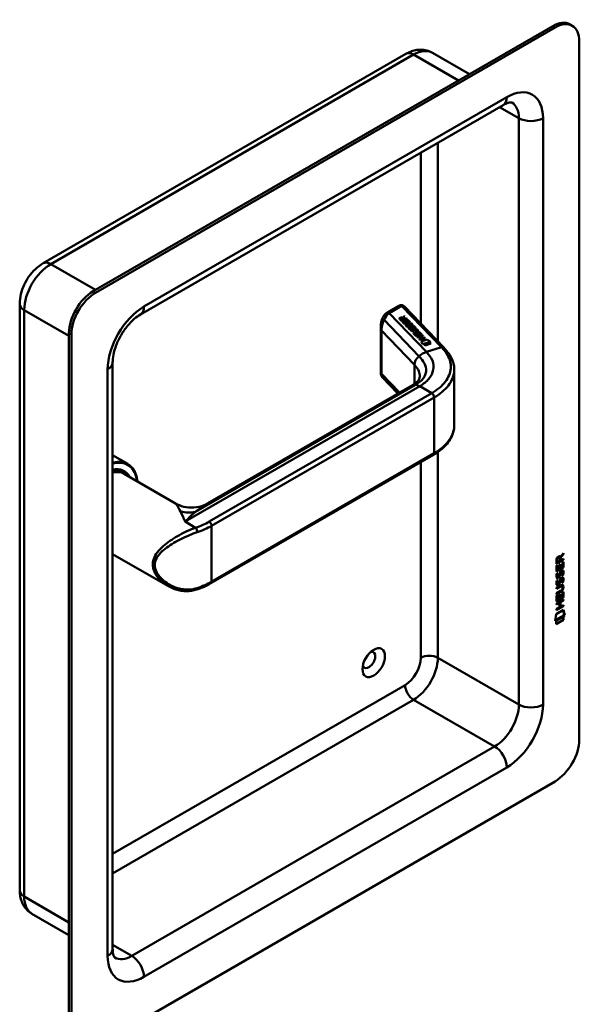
# Model space of a CAD drawing. Header units: millimetres. Extents: x 20 to 833, y 20 to 574.
# Tile 3 of 6: x 364 to 430, y 85 to 200. Entities that reach past the tile are written whole.
import ezdxf

# ---------------------------------------------------------------- set-up
doc = ezdxf.new("R2010")
doc.units = ezdxf.units.MM
doc.header["$LTSCALE"] = 2
doc.layers.add('Sichtbare Kanten(DIN)', color=7, linetype='Continuous', lineweight=50)
doc.layers.add('Sichtbare tangentiale Kanten(DIN)', color=7, linetype='Continuous', lineweight=50)

msp = doc.modelspace()

# ---------------------------------------------------------------- linework, layer by layer
at = {"layer": 'Sichtbare Kanten(DIN)'}
for p, q in [((429.098, 199.125), (428.815, 199.288)), ((426.815, 199.09), (373.075, 168.063)), ((427.098, 198.927), (373.358, 167.9)), ((429.926, 115.644), (429.926, 197.294)), ((409.652, 195.832), (367.225, 171.337)), ((417.073, 193.466), (412.752, 195.96)), ((421.027, 189.846), (378.601, 165.351)), ((364.487, 166.594), (364.487, 98.008)), ((408.81, 166.363), (407.663, 165.7)), ((414.084, 161.479), (409.474, 166.282)), ((409.112, 164.625), (408.942, 164.802)), ((409.002, 164.876), (409.002, 164.87)), ((409.029, 164.822), (409.144, 164.702)), ((409.029, 164.815), (409.144, 164.696)), ((409.778, 164.838), (409.112, 164.625)), ((409.144, 164.702), (409.381, 164.778)), ((409.144, 164.696), (409.381, 164.771)), ((409.144, 164.702), (409.144, 164.696)), ((409.381, 164.778), (409.267, 164.898)), ((409.289, 164.968), (409.465, 165.164)), ((409.289, 164.962), (409.465, 165.158)), ((409.289, 164.968), (409.289, 164.962)), ((409.522, 165.106), (409.353, 164.919)), ((409.353, 164.919), (409.463, 164.804)), ((409.353, 164.919), (409.353, 164.912)), ((409.353, 164.912), (409.463, 164.798)), ((409.381, 164.778), (409.381, 164.771)), ((409.463, 164.804), (409.729, 164.889)), ((409.463, 164.798), (409.729, 164.883)), ((409.463, 164.804), (409.463, 164.798)), ((409.465, 165.164), (409.522, 165.106)), ((409.465, 165.164), (409.465, 165.158)), ((409.465, 165.158), (409.518, 165.102)), ((409.729, 164.889), (409.778, 164.838)), ((409.729, 164.889), (409.729, 164.883)), ((409.729, 164.883), (409.774, 164.836)), ((409.789, 164.717), (409.87, 164.743)), ((410.001, 164.495), (409.789, 164.717)), ((409.793, 164.712), (409.87, 164.736)), ((409.87, 164.743), (410.131, 164.47)), ((409.87, 164.743), (409.87, 164.736)), ((409.87, 164.736), (410.127, 164.469)), ((406.718, 163.915), (406.718, 158.445)), ((409.206, 164.527), (409.287, 164.553)), ((409.465, 164.257), (409.206, 164.527)), ((409.21, 164.522), (409.287, 164.546)), ((409.287, 164.553), (409.497, 164.334)), ((409.287, 164.553), (409.287, 164.546)), ((409.287, 164.546), (409.497, 164.327)), ((410.131, 164.47), (409.465, 164.257)), ((409.497, 164.334), (409.706, 164.4)), ((409.497, 164.327), (409.706, 164.394)), ((409.497, 164.334), (409.497, 164.327)), ((409.519, 164.595), (409.6, 164.621)), ((409.706, 164.4), (409.519, 164.595)), ((409.524, 164.59), (409.6, 164.615)), ((409.6, 164.621), (409.787, 164.426)), ((409.6, 164.621), (409.6, 164.615)), ((409.6, 164.615), (409.787, 164.42)), ((409.605, 164.166), (409.697, 164.177)), ((409.606, 164.159), (409.697, 164.171)), ((409.697, 164.177), (409.697, 164.171)), ((409.706, 164.4), (409.706, 164.394)), ((409.787, 164.426), (410.001, 164.495)), ((409.787, 164.42), (410.001, 164.489)), ((409.787, 164.426), (409.787, 164.42)), ((409.823, 164.001), (409.827, 163.999)), ((409.823, 163.995), (409.827, 163.993)), ((409.934, 163.823), (410.026, 163.835)), ((409.935, 163.816), (410.026, 163.828)), ((409.993, 164.031), (409.993, 164.025)), ((409.995, 164.039), (409.996, 164.042)), ((409.995, 164.032), (409.996, 164.036)), ((409.996, 164.048), (409.996, 164.041)), ((410.001, 164.495), (410.001, 164.489)), ((410.026, 163.835), (410.026, 163.828)), ((410.041, 164.216), (410.041, 164.209)), ((410.055, 164.161), (410.055, 164.154)), ((410.069, 164.13), (410.069, 164.124)), ((410.094, 164.269), (410.091, 164.268)), ((410.152, 163.658), (410.156, 163.656)), ((410.152, 163.652), (410.156, 163.65)), ((410.221, 163.469), (410.605, 163.592)), ((410.226, 163.464), (410.605, 163.585)), ((410.659, 163.543), (410.27, 163.418)), ((410.323, 163.688), (410.323, 163.682)), ((410.324, 163.696), (410.325, 163.699)), ((410.324, 163.69), (410.325, 163.693)), ((410.325, 163.705), (410.325, 163.698)), ((410.344, 164.076), (410.344, 164.07)), ((410.37, 163.873), (410.37, 163.866)), ((410.384, 163.818), (410.384, 163.811)), ((410.398, 163.788), (410.398, 163.781)), ((410.423, 163.926), (410.42, 163.925)), ((410.673, 163.733), (410.673, 163.727)), ((370.247, 163.164), (370.247, 81.515)), ((370.53, 163.001), (370.53, 81.351)), ((410.27, 163.418), (410.221, 163.469)), ((410.471, 163.209), (410.861, 163.333)), ((410.52, 163.158), (410.471, 163.209)), ((410.476, 163.204), (410.861, 163.327)), ((410.904, 163.281), (410.52, 163.158)), ((410.594, 163.081), (410.675, 163.107)), ((410.853, 162.811), (410.594, 163.081)), ((410.599, 163.076), (410.675, 163.1)), ((410.675, 163.107), (410.885, 162.888)), ((410.675, 163.107), (410.675, 163.1)), ((410.675, 163.1), (410.885, 162.881)), ((411.52, 163.024), (410.853, 162.811)), ((410.885, 162.888), (411.094, 162.955)), ((410.885, 162.881), (411.094, 162.948)), ((410.885, 162.888), (410.885, 162.881)), ((410.907, 163.149), (410.988, 163.175)), ((411.094, 162.955), (410.907, 163.149)), ((410.912, 163.144), (410.988, 163.169)), ((410.955, 162.704), (411.622, 162.917)), ((411.004, 162.653), (410.955, 162.704)), ((410.96, 162.699), (411.622, 162.911)), ((410.966, 163.503), (410.965, 163.504)), ((410.988, 163.175), (411.175, 162.981)), ((410.988, 163.175), (410.988, 163.169)), ((410.988, 163.169), (411.175, 162.974)), ((410.999, 163.439), (410.999, 163.433)), ((411.294, 162.746), (411.004, 162.653)), ((411.094, 162.955), (411.094, 162.948)), ((411.175, 162.981), (411.39, 163.049)), ((411.175, 162.974), (411.39, 163.043)), ((411.175, 162.981), (411.175, 162.974)), ((411.177, 163.271), (411.258, 163.297)), ((411.39, 163.049), (411.177, 163.271)), ((411.181, 163.266), (411.258, 163.29)), ((411.205, 162.444), (411.495, 162.536)), ((411.254, 162.393), (411.205, 162.444)), ((411.21, 162.439), (411.495, 162.53)), ((411.921, 162.606), (411.254, 162.393)), ((411.258, 163.297), (411.52, 163.024)), ((411.258, 163.297), (411.258, 163.29)), ((411.258, 163.29), (411.515, 163.023)), ((411.495, 162.536), (411.294, 162.746)), ((411.671, 162.867), (411.377, 162.773)), ((411.377, 162.773), (411.578, 162.563)), ((411.377, 162.773), (411.377, 162.766)), ((411.377, 162.766), (411.578, 162.556)), ((411.39, 163.049), (411.39, 163.043)), ((411.424, 162.193), (412.125, 162.417)), ((411.427, 162.187), (412.125, 162.411)), ((411.495, 162.536), (411.495, 162.53)), ((411.578, 162.563), (411.872, 162.657)), ((411.578, 162.556), (411.872, 162.65)), ((411.578, 162.563), (411.578, 162.556)), ((411.622, 162.917), (411.671, 162.867)), ((411.622, 162.917), (411.622, 162.911)), ((411.622, 162.911), (411.666, 162.865)), ((411.872, 162.657), (411.921, 162.606)), ((411.872, 162.657), (411.872, 162.65)), ((411.872, 162.65), (411.916, 162.605)), ((412.125, 162.417), (412.507, 162.164)), ((412.125, 162.417), (412.125, 162.411)), ((412.125, 162.411), (412.5, 162.162)), ((411.593, 161.872), (411.424, 162.193)), ((412.507, 162.164), (411.593, 161.872)), ((411.738, 161.868), (412.437, 162.091)), ((411.885, 161.714), (411.738, 161.868)), ((411.742, 161.863), (412.437, 162.085)), ((412.584, 161.937), (411.885, 161.714)), ((412.437, 162.091), (412.584, 161.937)), ((412.437, 162.091), (412.437, 162.085)), ((412.437, 162.085), (412.579, 161.936)), ((375.358, 159.735), (375.358, 91.149)), ((406.887, 158.016), (408.723, 156.104)), ((415.299, 158.877), (415.299, 152.383)), ((386.484, 143.264), (410.417, 157.082)), ((375.358, 148.88), (377.12, 147.863)), ((386.852, 133.914), (412.873, 148.937)), ((376.563, 147.03), (376.733, 146.932)), ((376.689, 146.726), (382.695, 143.259)), ((381.814, 138.686), (381.815, 138.686)), ((375.358, 137.333), (381.813, 133.606)), ((428.02, 137.332), (427.697, 136.899)), ((427.725, 136.996), (428.062, 137.45)), ((428.062, 137.308), (427.74, 136.874)), ((428.02, 137.393), (428.02, 137.332)), ((428.02, 137.332), (428.062, 137.308)), ((428.062, 137.45), (428.062, 137.308)), ((428.02, 136.683), (427.254, 136.24)), ((428.063, 136.659), (427.254, 136.191)), ((427.254, 136.191), (427.254, 136.62)), ((427.255, 135.954), (427.353, 136.011)), ((427.255, 135.3), (427.255, 135.954)), ((427.311, 136.688), (427.311, 136.398)), ((427.311, 136.398), (427.353, 136.373)), ((427.311, 135.987), (427.311, 135.505)), ((427.353, 136.663), (427.353, 136.373)), ((427.353, 136.373), (427.641, 136.54)), ((427.353, 136.011), (427.353, 135.48)), ((427.555, 136.983), (427.598, 136.959)), ((427.606, 136.099), (427.705, 136.156)), ((427.606, 135.626), (427.606, 136.099)), ((427.641, 136.54), (427.641, 136.83)), ((427.662, 136.131), (427.663, 135.708)), ((427.682, 137.02), (427.725, 136.996)), ((427.697, 136.899), (427.74, 136.874)), ((427.697, 136.899), (427.697, 136.621)), ((427.697, 136.621), (427.74, 136.597)), ((427.705, 136.156), (427.705, 135.683)), ((427.74, 136.874), (427.74, 136.597)), ((427.74, 136.597), (428.063, 136.783)), ((427.965, 136.371), (428.063, 136.428)), ((427.965, 135.834), (427.965, 136.371)), ((428.02, 136.759), (428.02, 136.683)), ((428.02, 136.683), (428.063, 136.659)), ((428.021, 136.404), (428.021, 135.792)), ((428.063, 136.783), (428.063, 136.659)), ((428.063, 136.428), (428.064, 135.768)), ((428.021, 135.792), (427.255, 135.349)), ((428.064, 135.768), (427.255, 135.3)), ((427.304, 135.076), (427.4, 135.098)), ((427.311, 135.505), (427.353, 135.48)), ((427.353, 135.48), (427.606, 135.626)), ((427.554, 134.753), (427.557, 134.761)), ((427.661, 134.99), (427.703, 134.966)), ((427.663, 135.708), (427.705, 135.683)), ((427.675, 135.063), (427.717, 135.039)), ((427.705, 135.683), (427.965, 135.834)), ((427.727, 135.232), (427.77, 135.208)), ((427.807, 135.317), (427.804, 135.315)), ((427.807, 135.317), (427.85, 135.293)), ((427.85, 135.293), (427.846, 135.291)), ((427.887, 135.324), (427.929, 135.3)), ((427.966, 134.864), (428.009, 134.84)), ((428.021, 135.792), (428.064, 135.768)), ((427.256, 133.39), (427.722, 133.659)), ((427.304, 134.244), (427.4, 134.267)), ((427.318, 134.698), (427.32, 134.693)), ((427.318, 133.866), (427.32, 133.862)), ((427.345, 134.664), (427.388, 134.639)), ((427.346, 133.832), (427.388, 133.808)), ((427.36, 134.673), (427.362, 134.669)), ((427.361, 133.842), (427.363, 133.837)), ((427.554, 133.922), (427.557, 133.929)), ((427.662, 134.159), (427.704, 134.135)), ((427.675, 134.232), (427.718, 134.207)), ((427.728, 134.401), (427.77, 134.376)), ((427.808, 134.486), (427.804, 134.484)), ((427.808, 134.486), (427.85, 134.461)), ((427.85, 134.461), (427.847, 134.459)), ((427.881, 133.605), (427.923, 133.58)), ((427.887, 134.493), (427.93, 134.469)), ((427.967, 134.033), (428.009, 134.008)), ((427.686, 133.565), (427.256, 133.316)), ((427.729, 133.54), (427.256, 133.267)), ((427.256, 133.267), (427.256, 133.39)), ((427.257, 132.758), (427.729, 133.031)), ((427.68, 132.929), (427.257, 132.684)), ((427.722, 132.904), (427.257, 132.635)), ((427.257, 132.635), (427.257, 132.758)), ((427.257, 132.449), (427.356, 132.506)), ((427.257, 131.794), (427.257, 132.449)), ((427.313, 132.481), (427.313, 131.999)), ((427.356, 132.506), (427.356, 131.975)), ((427.609, 132.593), (427.707, 132.65)), ((427.609, 132.121), (427.609, 132.593)), ((427.665, 132.626), (427.665, 132.202)), ((427.707, 132.65), (427.707, 132.178)), ((427.967, 132.866), (428.065, 132.923)), ((427.967, 132.328), (427.967, 132.866)), ((427.978, 133.428), (427.978, 133.431)), ((428.023, 132.898), (428.024, 132.287)), ((428.065, 132.923), (428.066, 132.262)), ((428.024, 132.287), (427.257, 131.844)), ((428.066, 132.262), (427.257, 131.794)), ((427.257, 131.535), (428.066, 132.003)), ((427.566, 131.64), (427.257, 131.461)), ((427.609, 131.615), (427.257, 131.412)), ((427.257, 131.412), (427.257, 131.535)), ((427.313, 131.999), (427.356, 131.975)), ((427.356, 131.975), (427.609, 132.121)), ((427.566, 131.64), (427.609, 131.615)), ((427.609, 131.107), (427.609, 131.615)), ((427.665, 132.202), (427.707, 132.178)), ((428.023, 131.904), (427.667, 131.698)), ((427.667, 131.698), (427.71, 131.674)), ((427.667, 131.698), (427.668, 131.19)), ((427.707, 132.178), (427.967, 132.328)), ((428.066, 131.88), (427.71, 131.674)), ((427.71, 131.674), (427.71, 131.165)), ((427.71, 131.165), (428.066, 131.371)), ((428.023, 131.978), (428.023, 131.904)), ((428.023, 131.904), (428.066, 131.88)), ((428.024, 132.287), (428.066, 132.262)), ((428.024, 131.347), (428.024, 131.273)), ((428.066, 132.003), (428.066, 131.88)), ((428.066, 131.371), (428.066, 131.248)), ((427.109, 129.526), (427.238, 130.297)), ((428.217, 130.167), (427.109, 129.526)), ((428.174, 130.191), (427.118, 129.58)), ((427.238, 130.297), (428.088, 130.789)), ((428.024, 131.273), (427.258, 130.83)), ((428.066, 131.248), (427.258, 130.781)), ((427.258, 130.904), (427.609, 131.107)), ((427.258, 130.781), (427.258, 130.904)), ((427.668, 131.19), (427.71, 131.165)), ((428.024, 131.273), (428.066, 131.248)), ((428.055, 130.77), (428.174, 130.191)), ((428.088, 130.789), (428.217, 130.167)), ((428.174, 130.191), (428.217, 130.167)), ((427.239, 129.508), (428.087, 129.998)), ((428.045, 129.65), (427.239, 129.184)), ((428.087, 129.626), (427.239, 129.135)), ((427.239, 129.135), (427.239, 129.508)), ((428.044, 129.974), (428.045, 129.65)), ((428.045, 129.65), (428.087, 129.626)), ((428.087, 129.998), (428.087, 129.626)), ((373.358, 79.718), (427.098, 110.745)), ((370.247, 92.764), (365.925, 95.259))]:
    msp.add_line(p, q, dxfattribs=at)
for centre, major_axis, ratio, start_param, end_param in [((426.815, 195.824), (2, 3.464), 0.5773503, 0, 0.7853982), ((427.098, 195.661), (2, 3.464), 0.5773503, 5.4977871, 7.0685835), ((373.075, 164.797), (-2, -3.464), 0.5773503, 3.9269908, 5.4977871), ((373.358, 164.634), (2, 3.464), 0.5773503, 0.7853982, 2.3561945), ((409.01, 165.785), (0.076, -0.62), 0.7115312, 3.4327858, 3.4355952), ((409.404, 164.806), (-0.402, 0.079), 0.3271886, 5.7471323, 6.7198768), ((409.404, 164.799), (-0.402, 0.079), 0.3271886, 0.0641885, 0.4366915), ((409.09, 164.691), (0.291, 0.194), 0.8515231, 0.4165859, 1.2473934), ((409.09, 164.684), (0.291, 0.194), 0.8515231, 0.4165859, 1.2473934), ((409.716, 164.514), (0.188, -0.522), 0.3728648, 5.8636565, 5.9246159), ((409.716, 164.508), (0.188, -0.522), 0.3728648, 5.8636565, 5.9246159), ((409.894, 164.164), (-0.024, -0.177), 0.9401578, 6.0127793, 6.473073), ((409.894, 164.157), (-0.024, -0.177), 0.9401578, 6.0127793, 6.473073), ((409.978, 164.038), (-0.0068, -0.0258), 0.6111989, 1.4633445, 1.7714227), ((409.978, 164.031), (-0.0068, -0.0258), 0.6111989, 1.4633445, 1.7714227), ((410.158, 163.993), (0.036, -0.282), 0.7911736, 2.7499028, 3.2712906), ((410.033, 164.211), (-0.198, 0.562), 0.3578012, 2.7415006, 2.8006416), ((410.033, 164.205), (-0.198, 0.562), 0.3578012, 2.7415006, 2.8006416), ((410.224, 163.822), (0.027, 0.178), 0.9355629, 2.8908779, 3.3487092), ((410.224, 163.816), (0.027, 0.178), 0.9355629, 2.8908779, 3.3487092), ((410.308, 163.695), (0.0068, 0.0258), 0.6111989, 4.6049372, 4.9130153), ((410.308, 163.689), (0.0068, 0.0258), 0.6111989, 4.6049372, 4.9130153), ((410.488, 163.65), (-0.036, 0.282), 0.7917545, 5.8909039, 6.4125967), ((410.319, 162.677), (0.7, 0.879), 0.5085814, 6.215857, 6.9343209), ((410.319, 162.671), (0.7, 0.879), 0.5085814, 6.215857, 6.9343209), ((409.408, 163.626), (1.686, -0.201), 0.2227413, 5.8290433, 6.5473827), ((402.935, 164.421), (8.063, -0.989), 0.0815507, 6.1080001, 6.3829331), ((402.935, 164.415), (8.063, -0.989), 0.0815507, 6.1080001, 6.2931854), ((409.408, 163.619), (1.686, -0.201), 0.2227413, 0.0350666, 0.2641973), ((411.117, 155.87), (-0.7, 1.212), 0.5773503, 6.2791878, 6.2831853), ((412.673, 149.284), (0.2, -0.346), 0.5773503, 0, 0.0062229), ((374.32, 143.013), (2.8, 4.85), 0.5773503, 5.616239, 6.8032624), ((374.376, 142.981), (2.76, 4.78), 0.5773503, 5.6348687, 6.8143262), ((374.376, 142.981), (2.34, 4.053), 0.5773503, 5.9355207, 6.7673771), ((374.348, 142.997), (2.32, 4.018), 0.5773503, 6.0274328, 6.7556503), ((374.433, 142.948), (2.3, 3.984), 0.5773503, 5.9872224, 6.7801605), ((374.489, 142.915), (2.26, 3.914), 0.5773503, 6.0522438, 6.7933455), ((374.489, 142.915), (2.2, 3.811), 0.5773503, 0, 0.5024498), ((374.263, 143.046), (2.3, 3.984), 0.5773503, 0, 0.2200524), ((374.206, 143.079), (2.32, 4.018), 0.5773503, 6.1459819, 6.2527018), ((427.293, 136.349), (0.367, 0.732), 0.3493643, 5.9412708, 6.7720784), ((427.25, 136.374), (0.367, 0.732), 0.3493643, 5.9412708, 6.1771749), ((427.644, 136.628), (-0.176, 0.345), 0.820823, 0.0422973, 1.0150418), ((427.687, 136.604), (-0.176, 0.345), 0.820823, 0.0422973, 1.0150418), ((427.537, 134.752), (-0.0283, -0.0614), 0.2141122, 1.3869835, 1.6950616), ((427.621, 134.659), (-0.258, -0.67), 0.2803173, 3.0974134, 3.4600953), ((427.664, 134.634), (-0.258, -0.67), 0.2803173, 2.9387075, 3.4600953), ((427.674, 135.92), (-0.325, -1.256), 0.1533152, 6.0268629, 6.0878223), ((427.699, 135.183), (-0.35, -1.35), 0.1467424, 6.0372359, 6.0963768), ((427.528, 135.079), (-0.178, -0.418), 0.3259014, 6.003222, 6.2433838), ((427.531, 134.252), (-0.18, -0.422), 0.32434, 6.0050147, 6.2438952), ((427.717, 135.896), (-0.325, -1.256), 0.1533152, 6.0268629, 6.0878223), ((427.741, 135.159), (-0.35, -1.35), 0.1467424, 6.0372359, 6.0963768), ((427.571, 135.054), (-0.178, -0.418), 0.3259014, 6.003222, 6.4635157), ((427.573, 134.227), (-0.18, -0.422), 0.32434, 6.0050147, 6.462846), ((427.538, 133.92), (-0.0283, -0.0614), 0.2141122, 1.3869835, 1.6950616), ((426.643, 131.508), (1.353, 2.2), 0.2164514, 5.9459902, 6.6644541), ((427.622, 133.828), (-0.257, -0.669), 0.2805319, 3.097385, 3.4603351), ((427.665, 133.804), (-0.257, -0.669), 0.2805319, 2.9386423, 3.4603351), ((426.601, 131.532), (1.353, 2.2), 0.2164514, 5.9459902, 6.2453821), ((385.048, 133.553), (0.125, -0.38), 0.405066, 6.2805316, 6.2831853), ((426.599, 133.832), (1.39, -0.562), 0.6424682, 5.8188792, 6.5372185), ((426.641, 133.807), (1.39, -0.562), 0.6424682, 5.8188792, 6.5372185), ((421.341, 136.063), (6.604, -2.803), 0.2352596, 6.1079781, 6.3829111), ((405.319, 124.952), (-0.53, -0.918), 0.5773503, 5.8272815, 9.8806818), ((427.098, 114.011), (-2, -3.464), 0.5773503, 0.7853982, 2.3561945)]:
    msp.add_ellipse(centre, major_axis=major_axis, ratio=ratio, start_param=start_param, end_param=end_param, dxfattribs=at)
msp.add_ellipse((405.885, 124.626), major_axis=(0.93, 1.611), ratio=0.5773503, dxfattribs=at)
for points, knots in [([(412.752, 195.96), (412.542, 196.081), (412.316, 196.173), (411.859, 196.292), (411.629, 196.321), (411.183, 196.326), (410.968, 196.303), (410.558, 196.22), (410.364, 196.16), (409.994, 196.014), (409.819, 195.928), (409.652, 195.832)], [0.78539816, 0.78539816, 0.78539816, 0.78539816, 0.9424778, 0.9424778, 1.09955743, 1.09955743, 1.25663706, 1.25663706, 1.41371669, 1.41371669, 1.57079633, 1.57079633, 1.57079633, 1.57079633]), ([(422.027, 190.144), (422.027, 190.144), (422.027, 190.144), (422.002, 190.151), (421.977, 190.156), (421.885, 190.157), (421.82, 190.153), (421.649, 190.118), (421.544, 190.088), (421.305, 189.994), (421.171, 189.929), (421.027, 189.846)], [0.78539816, 0.78539816, 0.78539816, 0.78539816, 0.9424778, 0.9424778, 1.09955743, 1.09955743, 1.25663706, 1.25663706, 1.41371669, 1.41371669, 1.57079633, 1.57079633, 1.57079633, 1.57079633]), ([(367.225, 171.337), (366.891, 171.144), (366.59, 170.911), (366.041, 170.388), (365.794, 170.098), (365.355, 169.476), (365.163, 169.144), (364.844, 168.453), (364.717, 168.093), (364.538, 167.357), (364.487, 166.979), (364.487, 166.594)], [1.5707963, 1.5707963, 1.5707963, 1.5707963, 1.8849556, 1.8849556, 2.1991149, 2.1991149, 2.5132741, 2.5132741, 2.8274334, 2.8274334, 3.1415927, 3.1415927, 3.1415927, 3.1415927]), ([(408.825, 166.371), (408.885, 166.403), (408.95, 166.427), (409.082, 166.447), (409.15, 166.444), (409.26, 166.42), (409.304, 166.403), (409.345, 166.38)], [0.00403274, 0.00403274, 0.00403274, 0.00403274, 0.05511245, 0.05511245, 0.10507778, 0.10507778, 0.14009569, 0.14009569, 0.14009569, 0.14009569]), ([(409.352, 166.377), (409.36, 166.372), (409.368, 166.367), (409.385, 166.356), (409.393, 166.351), (409.409, 166.339), (409.417, 166.333), (409.434, 166.319), (409.442, 166.312), (409.458, 166.298), (409.466, 166.29), (409.474, 166.282)], [0, 0, 0, 0, 0.05585054, 0.05585054, 0.11170107, 0.11170107, 0.16755161, 0.16755161, 0.22340214, 0.22340214, 0.27925268, 0.27925268, 0.27925268, 0.27925268]), ([(378.601, 165.351), (378.375, 165.221), (378.126, 165.044), (377.609, 164.595), (377.34, 164.318), (376.82, 163.684), (376.57, 163.323), (376.126, 162.562), (375.933, 162.16), (375.63, 161.37), (375.519, 160.982), (375.386, 160.297), (375.358, 159.995), (375.358, 159.735)], [1.5707963, 1.5707963, 1.5707963, 1.5707963, 1.8179228, 1.8179228, 2.0784055, 2.0784055, 2.3493544, 2.3493544, 2.6241933, 2.6241933, 2.8954114, 2.8954114, 3.1415927, 3.1415927, 3.1415927, 3.1415927]), ([(406.775, 164.509), (406.83, 164.752), (406.928, 164.988), (407.142, 165.29), (407.227, 165.383), (407.321, 165.462)], [0.00156398, 0.00156398, 0.00156398, 0.00156398, 0.20836569, 0.20836569, 0.31234926, 0.31234926, 0.31234926, 0.31234926]), ([(407.663, 165.7), (407.638, 165.686), (407.614, 165.671), (407.566, 165.642), (407.543, 165.627), (407.496, 165.595), (407.473, 165.579), (407.428, 165.547), (407.405, 165.53), (407.362, 165.496), (407.34, 165.479), (407.319, 165.461)], [1.57079633, 1.57079633, 1.57079633, 1.57079633, 1.6075273, 1.6075273, 1.64425828, 1.64425828, 1.68098925, 1.68098925, 1.71772022, 1.71772022, 1.7544512, 1.7544512, 1.7544512, 1.7544512]), ([(406.718, 163.92), (406.719, 164.017), (406.722, 164.111), (406.738, 164.306), (406.753, 164.406), (406.774, 164.503)], [0, 0, 0, 0, 0.07307736, 0.07307736, 0.15476785, 0.15476785, 0.15476785, 0.15476785]), ([(410.659, 163.543), (410.694, 163.554), (410.734, 163.564), (410.795, 163.569), (410.817, 163.569), (410.859, 163.563), (410.877, 163.559), (410.914, 163.544), (410.931, 163.534), (410.952, 163.517), (410.959, 163.511), (410.965, 163.504)], [0, 0, 0, 0, 0.030130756, 0.030130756, 0.046431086, 0.046431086, 0.062072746, 0.062072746, 0.079974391, 0.079974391, 0.089297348, 0.089297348, 0.089297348, 0.089297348]), ([(414.083, 161.48), (414.422, 161.127), (414.751, 160.729), (415.182, 159.868), (415.299, 159.391), (415.299, 158.922)], [0, 0, 0, 0, 0.5248086, 0.5248086, 1.0833243, 1.0833243, 1.0833243, 1.0833243]), ([(406.874, 158.032), (406.836, 158.074), (406.803, 158.123), (406.752, 158.23), (406.734, 158.291), (406.723, 158.366), (406.721, 158.383), (406.719, 158.415), (406.718, 158.431), (406.718, 158.445)], [0.00605197, 0.00605197, 0.00605197, 0.00605197, 0.04914398, 0.04914398, 0.09638058, 0.09638058, 0.11016107, 0.11016107, 0.1244785, 0.1244785, 0.1244785, 0.1244785]), ([(410.42, 157.084), (410.643, 157.212), (410.822, 157.349), (411.066, 157.584), (411.137, 157.682), (411.252, 157.9), (411.272, 157.976), (411.274, 158.111)], [0, 0, 0, 0, 0.2677134, 0.2677134, 0.5230329, 0.5230329, 0.84680856, 0.84680856, 0.84680856, 0.84680856]), ([(415.299, 152.387), (415.299, 151.894), (415.17, 151.394), (414.678, 150.453), (414.302, 150.003), (413.55, 149.368), (413.23, 149.144), (412.879, 148.941)], [0, 0, 0, 0, 0.5851434, 0.5851434, 1.1904907, 1.1904907, 1.555986, 1.555986, 1.555986, 1.555986]), ([(382.695, 143.258), (382.99, 143.089), (383.325, 142.953), (384.048, 142.775), (384.446, 142.739), (385.261, 142.793), (385.685, 142.895), (386.214, 143.119), (386.353, 143.188), (386.485, 143.264)], [0, 0, 0, 0, 0.2837572, 0.2837572, 0.5924104, 0.5924104, 0.9281404, 0.9281404, 1.0529704, 1.0529704, 1.0529704, 1.0529704]), ([(427.607, 134.782), (427.596, 134.753), (427.583, 134.724), (427.566, 134.697), (427.53, 134.636), (427.48, 134.588), (427.429, 134.56)], [-0.077257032, -0.077257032, -0.077257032, -0.077257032, -0.053409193, -0.053409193, -0.053409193, 0, 0, 0, 0]), ([(427.675, 135.063), (427.674, 135.057), (427.669, 135.034), (427.668, 135.026), (427.665, 135.009), (427.661, 134.991), (427.661, 134.99)], [-0.00098822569, -0.00098822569, -0.00098822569, -0.00098822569, -0.0006990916, -0.0006990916, -0.0006990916, 0, 0, 0, 0]), ([(385.173, 133.173), (384.793, 133.048), (384.391, 132.988), (383.575, 132.993), (383.153, 133.065), (382.427, 133.294), (382.111, 133.434), (381.815, 133.605)], [0, 0, 0, 0, 0.32271641, 0.32271641, 0.66487134, 0.66487134, 0.94274497, 0.94274497, 0.94274497, 0.94274497]), ([(386.852, 133.914), (386.751, 133.856), (386.648, 133.799), (386.437, 133.69), (386.329, 133.637), (386.109, 133.534), (385.996, 133.485), (385.768, 133.389), (385.651, 133.344), (385.415, 133.256), (385.295, 133.214), (385.173, 133.173)], [1.57079633, 1.57079633, 1.57079633, 1.57079633, 1.62405513, 1.62405513, 1.67731393, 1.67731393, 1.73057274, 1.73057274, 1.78383154, 1.78383154, 1.83709034, 1.83709034, 1.83709034, 1.83709034]), ([(427.881, 133.605), (427.878, 133.606), (427.876, 133.608), (427.855, 133.616), (427.835, 133.618), (427.774, 133.61), (427.729, 133.589), (427.686, 133.565)], [0.060556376, 0.060556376, 0.060556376, 0.060556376, 0.064390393, 0.064390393, 0.08887549, 0.08887549, 0.134135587, 0.134135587, 0.134135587, 0.134135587]), ([(427.978, 133.431), (427.978, 133.446), (427.977, 133.461), (427.973, 133.503), (427.966, 133.528), (427.945, 133.565), (427.932, 133.577), (427.898, 133.592), (427.878, 133.593), (427.816, 133.585), (427.771, 133.565), (427.729, 133.54)], [0, 0, 0, 0, 0.01400423, 0.01400423, 0.0408947, 0.0408947, 0.06439039, 0.06439039, 0.08887549, 0.08887549, 0.13413559, 0.13413559, 0.13413559, 0.13413559]), ([(364.487, 98.008), (364.487, 97.815), (364.5, 97.62), (364.558, 97.227), (364.604, 97.029), (364.737, 96.632), (364.825, 96.434), (365.052, 96.051), (365.192, 95.866), (365.524, 95.53), (365.716, 95.38), (365.925, 95.259)], [3.14159265, 3.14159265, 3.14159265, 3.14159265, 3.29867229, 3.29867229, 3.45575192, 3.45575192, 3.61283155, 3.61283155, 3.76991118, 3.76991118, 3.92699082, 3.92699082, 3.92699082, 3.92699082]), ([(375.358, 91.149), (375.358, 90.984), (375.369, 90.835), (375.407, 90.581), (375.434, 90.475), (375.489, 90.31), (375.518, 90.251), (375.565, 90.172), (375.582, 90.153), (375.6, 90.134), (375.601, 90.135), (375.601, 90.135)], [3.14159265, 3.14159265, 3.14159265, 3.14159265, 3.29867229, 3.29867229, 3.45575192, 3.45575192, 3.61283155, 3.61283155, 3.76991118, 3.76991118, 3.92699082, 3.92699082, 3.92699082, 3.92699082])]:
    msp.add_open_spline(points, degree=3, knots=knots, dxfattribs=at)
for points in [[(408.942, 164.802), (408.888, 164.862), (408.883, 164.942), (409.026, 164.987)], [(408.907, 164.876), (408.909, 164.915), (408.942, 164.954), (409.026, 164.981)], [(409.267, 164.898), (409.231, 164.934), (409.169, 164.972), (409.072, 164.941)], [(406.718, 163.92), (406.718, 163.919), (406.718, 163.917), (406.718, 163.915)], [(409.609, 164.139), (409.607, 164.147), (409.605, 164.166), (409.605, 164.166)], [(409.646, 164.06), (409.632, 164.08), (409.615, 164.111), (409.609, 164.139)], [(409.768, 163.957), (409.715, 163.983), (409.678, 164.012), (409.646, 164.06)], [(409.697, 164.177), (409.697, 164.177), (409.711, 164.125), (409.721, 164.103)], [(409.697, 164.171), (409.697, 164.171), (409.711, 164.118), (409.721, 164.097)], [(409.721, 164.103), (409.739, 164.065), (409.766, 164.034), (409.808, 164.009)], [(409.721, 164.097), (409.739, 164.058), (409.766, 164.027), (409.808, 164.003)], [(409.958, 163.937), (409.901, 163.925), (409.829, 163.927), (409.768, 163.957)], [(409.902, 163.986), (409.944, 163.989), (409.984, 164.008), (409.993, 164.031)], [(409.902, 163.979), (409.944, 163.982), (409.984, 164.001), (409.993, 164.025)], [(409.938, 163.796), (409.936, 163.804), (409.934, 163.823), (409.934, 163.823)], [(409.975, 163.717), (409.961, 163.737), (409.944, 163.768), (409.938, 163.796)], [(409.971, 164.125), (409.943, 164.181), (409.939, 164.217), (409.95, 164.25)], [(409.944, 164.211), (409.945, 164.223), (409.947, 164.233), (409.95, 164.244)], [(409.95, 164.25), (409.958, 164.272), (409.979, 164.292), (410.017, 164.308)], [(409.95, 164.244), (409.958, 164.266), (409.979, 164.285), (410.017, 164.302)], [(409.995, 163.947), (409.972, 163.94), (409.966, 163.939), (409.958, 163.937)], [(409.996, 164.042), (409.997, 164.062), (409.99, 164.088), (409.971, 164.125)], [(410.097, 163.614), (410.045, 163.64), (410.008, 163.669), (409.975, 163.717)], [(410.095, 164.043), (410.095, 164.006), (410.07, 163.97), (409.995, 163.947)], [(409.996, 164.036), (409.996, 164.037), (409.996, 164.039), (409.996, 164.041)], [(410.017, 164.308), (410.079, 164.335), (410.158, 164.343), (410.244, 164.314)], [(410.017, 164.302), (410.079, 164.328), (410.158, 164.336), (410.244, 164.308)], [(410.026, 163.835), (410.026, 163.835), (410.04, 163.782), (410.05, 163.76)], [(410.026, 163.828), (410.026, 163.828), (410.04, 163.775), (410.05, 163.754)], [(410.043, 164.232), (410.038, 164.215), (410.042, 164.192), (410.055, 164.161)], [(410.041, 164.209), (410.041, 164.194), (410.046, 164.176), (410.055, 164.154)], [(410.091, 164.268), (410.063, 164.259), (410.049, 164.249), (410.043, 164.232)], [(410.05, 163.76), (410.068, 163.722), (410.096, 163.691), (410.137, 163.666)], [(410.05, 163.754), (410.068, 163.715), (410.096, 163.684), (410.137, 163.66)], [(410.055, 164.161), (410.057, 164.156), (410.069, 164.131), (410.069, 164.13)], [(410.055, 164.154), (410.057, 164.15), (410.069, 164.124), (410.069, 164.124)], [(410.069, 164.13), (410.088, 164.094), (410.094, 164.067), (410.095, 164.043)], [(410.069, 164.124), (410.087, 164.089), (410.094, 164.063), (410.094, 164.039)], [(410.287, 163.594), (410.231, 163.582), (410.158, 163.584), (410.097, 163.614)], [(410.324, 164.159), (410.297, 164.209), (410.261, 164.246), (410.21, 164.265)], [(410.232, 163.643), (410.274, 163.646), (410.313, 163.665), (410.323, 163.688)], [(410.232, 163.637), (410.274, 163.639), (410.313, 163.658), (410.323, 163.682)], [(410.244, 164.314), (410.294, 164.298), (410.334, 164.273), (410.369, 164.237)], [(410.244, 164.308), (410.294, 164.292), (410.334, 164.266), (410.369, 164.23)], [(410.3, 163.782), (410.272, 163.838), (410.268, 163.874), (410.279, 163.907)], [(410.274, 163.869), (410.274, 163.88), (410.276, 163.891), (410.279, 163.901)], [(410.279, 163.907), (410.287, 163.929), (410.308, 163.949), (410.347, 163.965)], [(410.279, 163.901), (410.287, 163.923), (410.308, 163.942), (410.347, 163.959)], [(410.325, 163.604), (410.301, 163.597), (410.295, 163.596), (410.287, 163.594)], [(410.325, 163.699), (410.327, 163.719), (410.319, 163.745), (410.3, 163.782)], [(410.344, 164.07), (410.344, 164.07), (410.347, 164.116), (410.324, 164.159)], [(410.424, 163.7), (410.424, 163.663), (410.399, 163.627), (410.325, 163.604)], [(410.325, 163.693), (410.325, 163.695), (410.325, 163.696), (410.325, 163.698)], [(410.441, 164.086), (410.435, 164.085), (410.344, 164.07), (410.344, 164.07)], [(410.347, 163.965), (410.409, 163.992), (410.488, 164), (410.574, 163.972)], [(410.347, 163.959), (410.409, 163.985), (410.488, 163.993), (410.574, 163.965)], [(410.372, 163.889), (410.367, 163.872), (410.371, 163.849), (410.384, 163.818)], [(410.369, 164.237), (410.38, 164.225), (410.39, 164.213), (410.4, 164.2)], [(410.369, 164.23), (410.38, 164.219), (410.39, 164.207), (410.4, 164.193)], [(410.37, 163.866), (410.37, 163.852), (410.375, 163.833), (410.384, 163.811)], [(410.42, 163.925), (410.392, 163.916), (410.379, 163.906), (410.372, 163.889)], [(410.384, 163.818), (410.386, 163.813), (410.398, 163.788), (410.398, 163.788)], [(410.384, 163.811), (410.386, 163.807), (410.398, 163.781), (410.398, 163.781)], [(410.398, 163.788), (410.417, 163.751), (410.424, 163.724), (410.424, 163.7)], [(410.398, 163.781), (410.416, 163.746), (410.423, 163.72), (410.424, 163.697)], [(410.4, 164.2), (410.436, 164.153), (410.442, 164.097), (410.441, 164.086)], [(410.4, 164.193), (410.431, 164.153), (410.44, 164.105), (410.441, 164.086)], [(410.653, 163.816), (410.626, 163.866), (410.59, 163.903), (410.54, 163.922)], [(410.574, 163.972), (410.623, 163.955), (410.664, 163.93), (410.699, 163.894)], [(410.574, 163.965), (410.623, 163.949), (410.664, 163.923), (410.699, 163.887)], [(410.673, 163.727), (410.673, 163.727), (410.676, 163.773), (410.653, 163.816)], [(410.77, 163.743), (410.765, 163.742), (410.673, 163.727), (410.673, 163.727)], [(410.699, 163.894), (410.709, 163.882), (410.719, 163.87), (410.729, 163.857)], [(410.699, 163.887), (410.709, 163.876), (410.719, 163.864), (410.729, 163.85)], [(410.729, 163.857), (410.765, 163.81), (410.771, 163.754), (410.77, 163.743)], [(410.729, 163.85), (410.76, 163.81), (410.769, 163.762), (410.77, 163.743)], [(415.299, 158.915), (415.299, 158.917), (415.299, 158.92), (415.299, 158.922)], [(406.718, 158.445), (406.718, 158.445), (406.718, 158.445), (406.718, 158.445)], [(382.695, 143.258), (382.695, 143.258), (382.695, 143.258), (382.695, 143.258)], [(427.254, 136.62), (427.258, 136.767), (427.324, 136.956), (427.497, 137.056)], [(427.555, 136.983), (427.534, 136.996), (427.502, 136.994), (427.456, 136.967)], [(427.641, 136.83), (427.641, 136.919), (427.616, 137.011), (427.499, 136.943)], [(427.27, 134.573), (427.244, 134.637), (427.236, 134.708), (427.247, 134.822)], [(427.247, 134.822), (427.252, 134.87), (427.264, 134.945), (427.284, 135.013)], [(427.284, 135.013), (427.289, 135.032), (427.304, 135.076), (427.304, 135.076)], [(427.314, 134.946), (427.296, 134.853), (427.294, 134.779), (427.311, 134.718)], [(427.348, 135.086), (427.337, 135.045), (427.32, 134.979), (427.314, 134.946)], [(427.356, 134.921), (427.338, 134.828), (427.336, 134.754), (427.353, 134.693)], [(427.4, 135.098), (427.4, 135.098), (427.366, 134.972), (427.356, 134.921)], [(427.649, 134.757), (427.617, 134.67), (427.562, 134.586), (427.472, 134.535)], [(427.557, 134.761), (427.576, 134.808), (427.592, 134.87), (427.607, 134.959)], [(427.607, 134.959), (427.631, 135.093), (427.66, 135.179), (427.7, 135.257)], [(427.661, 134.99), (427.646, 134.903), (427.628, 134.839), (427.607, 134.782)], [(427.703, 134.966), (427.688, 134.879), (427.671, 134.815), (427.649, 134.757)], [(427.727, 135.232), (427.707, 135.192), (427.69, 135.137), (427.675, 135.063)], [(427.7, 135.257), (427.726, 135.308), (427.763, 135.353), (427.814, 135.39)], [(427.717, 135.039), (427.715, 135.028), (427.704, 134.967), (427.703, 134.966)], [(427.77, 135.208), (427.75, 135.167), (427.733, 135.112), (427.717, 135.039)], [(427.804, 135.315), (427.769, 135.295), (427.748, 135.272), (427.727, 135.232)], [(427.846, 135.291), (427.812, 135.271), (427.791, 135.248), (427.77, 135.208)], [(427.814, 135.39), (427.895, 135.45), (427.975, 135.463), (428.03, 135.392)], [(427.905, 134.808), (427.905, 134.808), (427.948, 134.916), (427.965, 135.018)], [(428.009, 134.84), (428.003, 134.838), (427.905, 134.808), (427.905, 134.808)], [(427.966, 134.864), (427.964, 134.863), (427.943, 134.857), (427.92, 134.85)], [(427.965, 135.018), (427.984, 135.138), (427.984, 135.228), (427.954, 135.275)], [(428.03, 135.135), (428.021, 135.022), (427.977, 134.889), (427.966, 134.864)], [(427.97, 135.436), (427.976, 135.43), (427.982, 135.424), (427.987, 135.416)], [(427.987, 135.416), (428.019, 135.375), (428.034, 135.313), (428.034, 135.225)], [(428.072, 135.111), (428.064, 134.998), (428.019, 134.865), (428.009, 134.84)], [(428.03, 135.392), (428.061, 135.351), (428.076, 135.288), (428.076, 135.2)], [(428.034, 135.225), (428.034, 135.197), (428.032, 135.168), (428.03, 135.135)], [(428.076, 135.2), (428.076, 135.172), (428.075, 135.143), (428.072, 135.111)], [(381.813, 133.606), (381.814, 133.606), (381.815, 133.605), (381.815, 133.605)], [(427.27, 133.742), (427.245, 133.805), (427.236, 133.877), (427.248, 133.991)], [(427.248, 133.991), (427.253, 134.039), (427.265, 134.113), (427.285, 134.181)], [(427.428, 134.514), (427.365, 134.488), (427.3, 134.498), (427.27, 134.573)], [(427.429, 133.683), (427.365, 133.657), (427.3, 133.667), (427.27, 133.742)], [(427.285, 134.181), (427.29, 134.201), (427.304, 134.244), (427.304, 134.244)], [(427.314, 134.115), (427.296, 134.022), (427.295, 133.947), (427.311, 133.886)], [(427.386, 134.539), (427.355, 134.526), (427.325, 134.522), (427.297, 134.529)], [(427.386, 133.707), (427.356, 133.695), (427.325, 133.691), (427.298, 133.698)], [(427.348, 134.255), (427.337, 134.213), (427.321, 134.148), (427.314, 134.115)], [(427.357, 134.09), (427.339, 133.997), (427.337, 133.923), (427.354, 133.862)], [(427.4, 134.267), (427.4, 134.267), (427.367, 134.141), (427.357, 134.09)], [(427.429, 134.56), (427.401, 134.544), (427.395, 134.543), (427.386, 134.539)], [(427.43, 133.729), (427.401, 133.712), (427.396, 133.711), (427.386, 133.707)], [(427.42, 134.633), (427.462, 134.637), (427.515, 134.68), (427.545, 134.735)], [(427.421, 133.802), (427.462, 133.806), (427.516, 133.849), (427.545, 133.903)], [(427.472, 134.535), (427.443, 134.519), (427.437, 134.518), (427.428, 134.514)], [(427.472, 133.704), (427.444, 133.688), (427.438, 133.687), (427.429, 133.683)], [(427.607, 133.95), (427.575, 133.863), (427.52, 133.779), (427.43, 133.729)], [(427.65, 133.926), (427.617, 133.838), (427.562, 133.755), (427.472, 133.704)], [(427.557, 133.929), (427.577, 133.976), (427.593, 134.039), (427.608, 134.128)], [(427.662, 134.159), (427.646, 134.072), (427.629, 134.008), (427.607, 133.95)], [(427.608, 134.128), (427.632, 134.262), (427.66, 134.348), (427.7, 134.425)], [(427.704, 134.135), (427.689, 134.047), (427.671, 133.983), (427.65, 133.926)], [(427.675, 134.232), (427.673, 134.221), (427.662, 134.16), (427.662, 134.159)], [(427.728, 134.401), (427.708, 134.36), (427.691, 134.305), (427.675, 134.232)], [(427.7, 134.425), (427.727, 134.477), (427.763, 134.521), (427.814, 134.559)], [(427.718, 134.207), (427.716, 134.196), (427.704, 134.135), (427.704, 134.135)], [(427.77, 134.376), (427.75, 134.336), (427.733, 134.281), (427.718, 134.207)], [(427.804, 134.484), (427.77, 134.464), (427.749, 134.441), (427.728, 134.401)], [(427.847, 134.459), (427.812, 134.439), (427.791, 134.416), (427.77, 134.376)], [(427.814, 134.559), (427.895, 134.618), (427.975, 134.632), (428.03, 134.56)], [(427.905, 133.976), (427.905, 133.976), (427.949, 134.084), (427.965, 134.187)], [(428.009, 134.008), (428.004, 134.007), (427.905, 133.976), (427.905, 133.976)], [(427.967, 134.033), (427.964, 134.032), (427.943, 134.026), (427.921, 134.019)], [(427.965, 134.187), (427.985, 134.307), (427.985, 134.397), (427.954, 134.444)], [(428.03, 134.304), (428.022, 134.191), (427.977, 134.058), (427.967, 134.033)], [(427.97, 134.604), (427.976, 134.599), (427.982, 134.592), (427.988, 134.585)], [(427.988, 134.585), (428.022, 134.54), (428.034, 134.469), (428.034, 134.393)], [(428.073, 134.28), (428.064, 134.167), (428.02, 134.033), (428.009, 134.008)], [(428.03, 134.56), (428.062, 134.519), (428.077, 134.457), (428.077, 134.369)], [(428.034, 134.393), (428.035, 134.366), (428.033, 134.336), (428.03, 134.304)], [(428.077, 134.369), (428.077, 134.341), (428.075, 134.312), (428.073, 134.28)]]:
    msp.add_open_spline(points, degree=3, dxfattribs=at)
at = {"layer": 'Sichtbare tangentiale Kanten(DIN)'}
for p, q in [((426.815, 199.09), (427.098, 198.927)), ((368.125, 171.248), (410.552, 195.743)), ((415.784, 192.722), (410.552, 195.743)), ((379.015, 166.267), (421.441, 190.762)), ((422.855, 188.312), (420.613, 189.607)), ((422.855, 119.727), (422.855, 188.312)), ((425.684, 188.312), (425.684, 119.727)), ((413.38, 185.431), (413.38, 162.213)), ((411.4, 164.275), (411.4, 184.288)), ((373.358, 168.227), (368.125, 171.248)), ((373.358, 167.9), (373.075, 168.063)), ((365.014, 97.273), (365.014, 165.859)), ((370.247, 162.838), (365.014, 165.859)), ((407.963, 165.67), (409.152, 166.357)), ((409.185, 166.331), (413.796, 161.529)), ((411.172, 160.47), (407.097, 164.714)), ((412.047, 160.969), (407.705, 165.491)), ((409.026, 164.987), (409.026, 164.981)), ((409.029, 164.822), (409.029, 164.815)), ((406.723, 163.612), (406.723, 158.561)), ((409.721, 164.103), (409.721, 164.097)), ((409.808, 164.009), (409.808, 164.003)), ((409.823, 164.001), (409.823, 163.995)), ((409.827, 163.999), (409.827, 163.993)), ((409.902, 163.986), (409.902, 163.979)), ((409.95, 164.25), (409.95, 164.244)), ((409.995, 164.039), (409.995, 164.032)), ((409.996, 164.042), (409.996, 164.036)), ((410.017, 164.308), (410.017, 164.302)), ((410.05, 163.76), (410.05, 163.754)), ((410.137, 163.666), (410.137, 163.66)), ((410.152, 163.658), (410.152, 163.652)), ((410.156, 163.656), (410.156, 163.65)), ((410.232, 163.643), (410.232, 163.637)), ((410.244, 164.314), (410.244, 164.308)), ((410.279, 163.907), (410.279, 163.901)), ((410.324, 163.696), (410.324, 163.69)), ((410.325, 163.699), (410.325, 163.693)), ((410.347, 163.965), (410.347, 163.959)), ((410.369, 164.237), (410.369, 164.23)), ((410.4, 164.2), (410.4, 164.193)), ((410.574, 163.972), (410.574, 163.965)), ((410.605, 163.592), (410.605, 163.585)), ((410.699, 163.894), (410.699, 163.887)), ((410.729, 163.857), (410.729, 163.85)), ((411.048, 163.53), (411.048, 163.524)), ((370.247, 163.164), (370.53, 163.001)), ((406.797, 158.413), (406.797, 163.464)), ((410.647, 159.454), (406.797, 163.464)), ((410.861, 163.333), (410.861, 163.327)), ((412.047, 160.969), (413.796, 161.529)), ((411.4, 160.647), (411.4, 160.647)), ((410.647, 157.228), (410.647, 159.454)), ((374.772, 90.333), (374.772, 158.919)), ((408.911, 156.212), (406.797, 158.413)), ((383.823, 141.119), (411.259, 156.959)), ((385.032, 142.268), (410.787, 157.138)), ((412.673, 156.142), (411.259, 156.959)), ((412.673, 156.142), (386.652, 141.119)), ((386.934, 140.629), (412.956, 155.653)), ((412.956, 149.121), (412.956, 155.653)), ((412.956, 149.121), (386.934, 134.097)), ((413.38, 149.386), (413.38, 149.386)), ((413.38, 149.26), (413.38, 125.197)), ((411.4, 125.197), (411.4, 148.087)), ((383.823, 141.119), (385.048, 140.412)), ((386.934, 134.097), (386.934, 140.629)), ((427.311, 136.688), (427.353, 136.663)), ((427.456, 136.967), (427.499, 136.943)), ((427.314, 134.946), (427.356, 134.921)), ((427.607, 134.782), (427.649, 134.757)), ((427.804, 135.315), (427.846, 135.291)), ((427.987, 135.416), (428.03, 135.392)), ((428.03, 135.135), (428.072, 135.111)), ((428.034, 135.225), (428.076, 135.2)), ((427.311, 134.718), (427.353, 134.693)), ((427.311, 133.886), (427.354, 133.862)), ((427.314, 134.115), (427.357, 134.09)), ((427.318, 134.698), (427.36, 134.673)), ((427.318, 133.866), (427.361, 133.842)), ((427.32, 134.693), (427.362, 134.669)), ((427.32, 133.862), (427.363, 133.837)), ((427.386, 134.539), (427.428, 134.514)), ((427.386, 133.707), (427.429, 133.683)), ((427.429, 134.56), (427.472, 134.535)), ((427.43, 133.729), (427.472, 133.704)), ((427.607, 133.95), (427.65, 133.926)), ((427.804, 134.484), (427.847, 134.459)), ((427.988, 134.585), (428.03, 134.56)), ((428.03, 134.304), (428.073, 134.28)), ((428.034, 134.393), (428.077, 134.369)), ((427.68, 132.929), (427.722, 132.904)), ((427.686, 133.565), (427.729, 133.54)), ((428.035, 133.512), (428.078, 133.487)), ((422.855, 119.727), (413.38, 125.197)), ((375.358, 102.265), (409.562, 122.013)), ((410.552, 120.298), (375.358, 99.979)), ((420.027, 114.828), (410.552, 120.298)), ((377.601, 90.333), (420.027, 114.828)), ((421.441, 112.378), (379.015, 87.883)), ((370.247, 94.252), (365.014, 97.273)), ((377.601, 90.333), (375.358, 91.628))]:
    msp.add_line(p, q, dxfattribs=at)
for centre, major_axis, ratio, start_param, end_param in [((410.552, 194.273), (-0.9, 1.559), 0.5773503, 5.4977871, 6.2831853), ((410.552, 192.15), (2.2, 3.811), 0.5773503, 0, 0.7853982), ((421.441, 185.863), (3, 5.196), 0.5773503, 5.4977871, 7.0685835), ((420.027, 191.578), (1, -1.732), 0.5773503, 0, 0.7853982), ((420.027, 186.679), (2, 3.464), 0.5773503, 5.4977871, 6.2831853), ((424.27, 189.129), (2, 0), 0.5773503, 3.9269908, 5.4977871), ((368.125, 167.655), (2.2, 3.811), 0.5773503, 0.7853982, 2.3561945), ((368.125, 169.778), (-0.9, 1.559), 0.5773503, 5.4977871, 6.2831853), ((366.287, 166.594), (-1.8, 0), 0.5773503, 0, 0.7853982), ((379.015, 161.368), (-3, -5.196), 0.5773503, 3.9269908, 5.4977871), ((377.601, 167.084), (1, -1.732), 0.5773503, 0, 0.7853982), ((409.01, 165.785), (0.076, -0.62), 0.7115312, 2.6501958, 3.4327858), ((409.152, 166.03), (0.2, 0.346), 0.5773503, 0, 0.7853982), ((409.01, 166.275), (0.2, 0), 0.5773503, 0.5061455, 0.7853982), ((409.185, 166.005), (0.289, 0.277), 0.714124, 0, 0.9697838), ((407.36, 164.374), (-0.586, 0.13), 0.5495954, 5.2943172, 6.2848376), ((407.705, 165.001), (-0.386, 0.459), 0.673079, 5.3874704, 6.2761735), ((407.963, 165.181), (-0.3, 0.52), 0.5773503, 5.4977871, 6.2831853), ((409.518, 164.772), (2.2, 0), 0.5773503, 2.3561945, 2.5398494), ((407.322, 163.632), (-0.6, 0), 0.5773503, 0.0576419, 0.5061455), ((413.796, 161.202), (0.289, 0.277), 0.714124, 0.0049065, 0.9697838), ((411.697, 159.79), (0.866, 0.831), 0.714124, 1.4933825, 2.5405801), ((412.047, 159.336), (1.443, 1.385), 0.714124, 0.9697838, 1.4933825), ((373.358, 159.735), (2, 0), 0.5773503, 5.4977871, 6.2831853), ((407.322, 158.581), (-0.6, 0), 0.5773503, 0.0576419, 0.5061455), ((411.117, 155.87), (-0.7, 1.212), 0.5773503, 5.8376241, 6.2791878), ((411.259, 155.326), (-1, 1.732), 0.5773503, 5.4977871, 5.8376241), ((412.673, 155.816), (-0.2, 0.346), 0.5773503, 3.9269908, 5.4977871), ((412.673, 149.284), (0.2, -0.346), 0.5773503, 0.0062229, 0.7853982), ((384.089, 145.891), (3.898, -0.899), 0.9206274, 4.7194989, 5.1605706), ((381.278, 144.222), (-7.6, 0), 0.5773503, 2.0899005, 2.3561945), ((381.278, 143.895), (8, 0), 0.5773503, 5.2314931, 5.4977871), ((386.652, 140.792), (-0.2, 0.346), 0.5773503, 3.9269908, 5.4977871), ((385.048, 140.085), (-0.125, 0.38), 0.405066, 4.0289341, 5.5997305), ((381.278, 137.363), (-8, 0), 0.5773503, 2.0899005, 2.3561945), ((386.652, 134.26), (0.2, -0.346), 0.5773503, 0, 0.7853982), ((385.048, 133.553), (0.125, -0.38), 0.405066, 0, 0.8873415), ((409.562, 124.136), (1.3, 2.252), 0.5773503, 3.9269908, 5.4977871), ((410.552, 123.564), (-2, -3.464), 0.5773503, 0.7853982, 2.3561945), ((412.39, 124.626), (1.4, 0), 0.5773503, 0.7853982, 2.3561945), ((410.552, 121.441), (0.7, -1.212), 0.5773503, 3.9269908, 5.4977871), ((420.027, 118.094), (2, 3.464), 0.5773503, 3.9269908, 5.4977871), ((421.441, 117.277), (3, 5.196), 0.5773503, 3.9269908, 5.4977871), ((424.27, 120.543), (2, 0), 0.5773503, 3.9269908, 5.4977871), ((420.027, 113.195), (1, -1.732), 0.5773503, 0.7853982, 2.3561945), ((366.287, 98.008), (-1.8, 0), 0.5773503, 0, 0.7853982), ((368.125, 99.069), (-2.2, -3.811), 0.5773503, 5.4977871, 6.2831853), ((373.358, 91.149), (2, 0), 0.5773503, 5.4977871, 6.2831853), ((379.015, 92.782), (-3, -5.196), 0.5773503, 5.4977871, 7.0685835), ((377.601, 93.599), (-2, -3.464), 0.5773503, 0, 0.7853982), ((377.601, 88.7), (1, -1.732), 0.5773503, 0.7853982, 2.3561945)]:
    msp.add_ellipse(centre, major_axis=major_axis, ratio=ratio, start_param=start_param, end_param=end_param, dxfattribs=at)
for points, knots in [([(406.797, 163.464), (406.797, 163.588), (406.807, 163.728), (406.826, 163.86), (406.845, 163.992), (406.87, 164.115), (406.902, 164.232), (406.951, 164.408), (407.017, 164.57), (407.097, 164.714)], [-0.19887737, -0.19887737, -0.19887737, -0.19887737, -0.14205527, -0.14205527, -0.14205527, -0.08523316, -0.08523316, -0.08523316, 0, 0, 0, 0]), ([(406.718, 163.915), (406.718, 163.891), (406.719, 163.866), (406.719, 163.842), (406.72, 163.758), (406.723, 163.674), (406.723, 163.612)], [0.125476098, 0.125476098, 0.125476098, 0.125476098, 0.142055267, 0.142055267, 0.142055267, 0.198877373, 0.198877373, 0.198877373, 0.198877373]), ([(413.796, 161.529), (413.846, 161.477), (413.896, 161.425), (414.397, 160.903), (415, 159.866), (414.867, 158.217), (413.908, 156.961), (413.002, 156.332), (412.673, 156.142)], [0, 0, 0, 0, 0.0774764, 0.0774764, 0.7753925, 1.4733087, 2.1712248, 2.5201828, 2.5201828, 2.5201828, 2.5201828]), ([(410.787, 157.138), (411.161, 157.353), (411.767, 157.863), (412.094, 158.738), (411.963, 159.337), (411.665, 159.918), (411.433, 160.199), (411.172, 160.47)], [0, 0, 0, 0, 0.2461349, 0.4935493, 0.7465777, 0.7494591, 1, 1, 1, 1]), ([(411.259, 156.959), (411.7, 157.213), (412.437, 157.815), (412.951, 158.874), (412.853, 159.978), (412.35, 160.653), (412.047, 160.969)], [0, 0, 0, 0, 0.2494672, 0.4990754, 0.7494591, 1, 1, 1, 1]), ([(411.274, 158.111), (411.277, 158.313), (411.188, 158.791), (410.868, 159.224), (410.647, 159.454)], [0.56550084, 0.56550084, 0.56550084, 0.56550084, 0.74886328, 1, 1, 1, 1]), ([(406.723, 158.561), (406.723, 158.499), (406.719, 158.457), (406.718, 158.446), (406.718, 158.445)], [0, 0, 0, 0, 0.056881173, 0.073419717, 0.073419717, 0.073419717, 0.073419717]), ([(406.887, 158.016), (406.877, 158.027), (406.868, 158.039), (406.859, 158.054), (406.846, 158.075), (406.836, 158.1), (406.826, 158.132), (406.808, 158.197), (406.797, 158.29), (406.797, 158.413)], [-0.10449955, -0.10449955, -0.10449955, -0.10449955, -0.08532176, -0.08532176, -0.08532176, -0.05688117, -0.05688117, -0.05688117, 0, 0, 0, 0]), ([(412.956, 155.653), (413.302, 155.853), (414.255, 156.514), (415.113, 157.637), (415.298, 158.561), (415.299, 158.915)], [-2.5201828, -2.5201828, -2.5201828, -2.5201828, -2.1712248, -1.4733087, -1.0386269, -1.0386269, -1.0386269, -1.0386269]), ([(415.299, 152.383), (415.299, 152.368), (415.298, 152.353), (415.298, 152.338), (415.291, 151.941), (415.195, 151.543), (415.011, 151.16), (414.644, 150.393), (413.93, 149.683), (412.956, 149.121)], [-1.4864423, -1.4864423, -1.4864423, -1.4864423, -1.4680765, -1.4680765, -1.4680765, -0.9787177, -0.9787177, -0.9787177, 0, 0, 0, 0]), ([(382.695, 143.258), (382.695, 143.258), (382.747, 143.228), (382.915, 143.007), (383.153, 142.563), (383.289, 142.297)], [10.7557464, 10.7557464, 10.7557464, 10.7557464, 10.7602995, 11.3792994, 11.9982993, 11.9982993, 11.9982993, 11.9982993]), ([(385.032, 142.268), (385.377, 142.538), (385.87, 142.892), (386.346, 143.184), (386.484, 143.264)], [-11.9982993, -11.9982993, -11.9982993, -11.9982993, -11.3792994, -11.12107706, -11.12107706, -11.12107706, -11.12107706]), ([(383.289, 142.297), (383.46, 141.964), (383.641, 141.566), (383.822, 141.122), (383.823, 141.12), (383.823, 141.119)], [6.62628273, 6.62628273, 6.62628273, 6.62628273, 7.40512976, 7.40512976, 7.40751608, 7.40751608, 7.40751608, 7.40751608]), ([(383.823, 141.119), (383.824, 141.12), (383.826, 141.121), (384.23, 141.538), (384.635, 141.924), (385.032, 142.268)], [-7.40751608, -7.40751608, -7.40751608, -7.40751608, -7.40512976, -7.40512976, -6.62628273, -6.62628273, -6.62628273, -6.62628273]), ([(385.048, 140.412), (384.742, 140.305), (384.106, 140.045), (382.84, 139.401), (381.378, 138.438), (380.268, 137.276), (379.978, 136.119), (380.155, 135.379), (380.454, 134.838), (380.833, 134.344), (381.298, 133.931), (381.686, 133.68), (381.813, 133.606)], [-3.4261334, -3.4261334, -3.4261334, -3.4261334, -3.1814096, -2.9366858, -2.4472382, -1.9577905, -1.7130667, -1.4683429, -1.345981, -1.2236191, -0.9788953, -0.864907, -0.864907, -0.864907, -0.864907]), ([(385.246, 133.353), (384.948, 133.254), (384.637, 133.197), (384.325, 133.18), (384.013, 133.163), (383.7, 133.186), (383.394, 133.242), (382.782, 133.355), (382.195, 133.602), (381.683, 133.948), (381.427, 134.12), (381.19, 134.317), (380.984, 134.536), (380.881, 134.646), (380.786, 134.761), (380.7, 134.881), (380.615, 135.001), (380.54, 135.126), (380.478, 135.255), (380.353, 135.512), (380.282, 135.783), (380.283, 136.049), (380.284, 136.315), (380.357, 136.576), (380.48, 136.818), (380.726, 137.302), (381.173, 137.712), (381.687, 138.087), (382.202, 138.463), (382.784, 138.802), (383.395, 139.108), (383.7, 139.26), (384.012, 139.405), (384.324, 139.536), (384.636, 139.668), (384.948, 139.786), (385.246, 139.885)], [0, 0, 0, 0, 0.2447238, 0.2447238, 0.2447238, 0.4894476, 0.4894476, 0.4894476, 0.9788953, 0.9788953, 0.9788953, 1.2236191, 1.2236191, 1.2236191, 1.345981, 1.345981, 1.345981, 1.4683429, 1.4683429, 1.4683429, 1.7130667, 1.7130667, 1.7130667, 1.9577905, 1.9577905, 1.9577905, 2.4472382, 2.4472382, 2.4472382, 2.9366858, 2.9366858, 2.9366858, 3.1814096, 3.1814096, 3.1814096, 3.4261334, 3.4261334, 3.4261334, 3.4261334])]:
    msp.add_open_spline(points, degree=3, knots=knots, dxfattribs=at)
msp.add_open_spline([(407.097, 164.714), (407.222, 165.024), (407.429, 165.313), (407.705, 165.491)], degree=3, dxfattribs=at)

doc.saveas('drawing.dxf')
